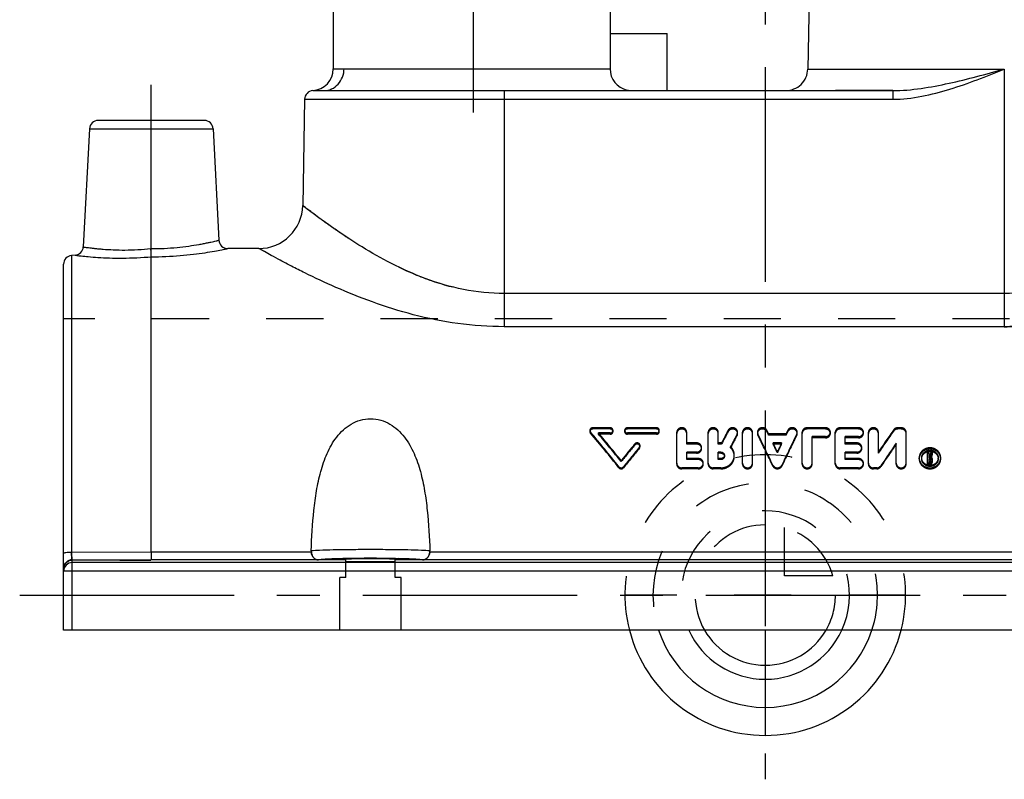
# Model space of a CAD drawing. Header units: millimetres. Extents: x 415 to 585, y 401 to 599.
# Tile 1 of 7: x 415 to 527, y 401 to 487. Entities that reach past the tile are written whole.
import ezdxf

# ---------------------------------------------------------------- set-up
doc = ezdxf.new("R2010")
doc.units = ezdxf.units.MM
doc.header["$LTSCALE"] = 65.185185
doc.linetypes.add('CENTER', pattern=[0.6, 0.375, -0.075, 0.075, -0.075])
doc.linetypes.add('HIDDEN', pattern=[0.2, 0.1, -0.1])
doc.layers.get('0').update_dxf_attribs({"linetype": 'CONTINUOUS'})
for name, color, linetype in [('FASEN', 7, 'CONTINUOUS'), ('KOERPER', 7, 'CONTINUOUS'), ('KONST.EL_MIT_GEO', 7, 'CONTINUOUS'), ('KURVEN', 7, 'CONTINUOUS'), ('L1', 7, 'CONTINUOUS')]:
    doc.layers.add(name, color=color, linetype=linetype)

msp = doc.modelspace()

# ---------------------------------------------------------------- linework, layer by layer
at = {"color": 7, "linetype": 'Continuous'}
msp.add_line((450.75, 576.25), (450.75, 481.74), dxfattribs=at)
at = {"layer": 'FASEN', "color": 7, "linetype": 'Continuous'}
msp.add_line((421.33, 460.49), (420.91, 460.45), dxfattribs=at)
at = {"layer": 'KOERPER', "color": 2, "linetype": 'CENTER'}
for p, q in [((466.75, 476.74), (466.75, 581.25)), ((430, 455.47), (430, 480.85))]:
    msp.add_line(p, q, dxfattribs=at)
at = {"layer": 'KOERPER', "color": 7, "linetype": 'Continuous'}
for p, q in [((450.75, 576.25), (450.75, 481.74)), ((504.85, 481.71), (527.25, 481.71)), ((442.27, 461.25), (438.71, 461.25))]:
    msp.add_line(p, q, dxfattribs=at)
at = {"layer": 'KOERPER', "color": 8, "linetype": 'HIDDEN'}
for p, q in [((527.25, 481.71), (527.25, 456.12)), ((514.54, 479.25), (502.32, 479.25)), ((420, 417.75), (420, 453.25)), ((580, 453.25), (420, 453.25)), ((580, 417.75), (420, 417.75))]:
    msp.add_line(p, q, dxfattribs=at)
at = {"layer": 'KOERPER', "color": 7, "linetype": 'Continuous'}
msp.add_open_spline([(502.32, 479.25), (502.64, 479.25), (503.3, 479.38), (504.13, 479.92), (504.7, 480.73), (504.84, 481.38), (504.85, 481.71)], degree=3, knots=[0, 0, 0, 0, 0.250043, 0.500057, 0.750038, 1, 1, 1, 1], dxfattribs=at)
at = {"layer": 'KONST.EL_MIT_GEO', "color": 7, "linetype": 'Continuous'}
for p, q in [((482.3, 490.75), (482.3, 481.75)), ((505.01, 490.75), (504.85, 481.71)), ((482.3, 485.75), (488.8, 485.75)), ((488.8, 479.25), (488.8, 485.75)), ((451.98, 481.75), (482.3, 481.75)), ((527.25, 481.71), (527.25, 452.34)), ((447.48, 478.27), (447.27, 466.16)), ((447.48, 478.27), (514.54, 478.27)), ((448.41, 479.25), (449.67, 479.25)), ((449.67, 479.25), (514.54, 479.25)), ((470.25, 479.25), (470.25, 452.34)), ((514.54, 479.25), (514.54, 478.27)), ((422.95, 474.9), (422.24, 461.44)), ((422.95, 474.9), (437.05, 474.9)), ((436.05, 475.85), (423.95, 475.85)), ((437.05, 474.9), (437.72, 462.2)), ((420.91, 460.45), (420.91, 426.62)), ((430, 426.63), (430, 460.31)), ((420, 417.75), (420, 459.46)), ((527.25, 456.12), (470.25, 456.12)), ((527.25, 452.34), (470.25, 452.34)), ((430, 426.63), (420.91, 426.62)), ((448.25, 426.63), (430, 426.63)), ((538.25, 426.63), (461.75, 426.63)), ((421, 417.75), (421, 425.77)), ((579, 425.45), (421, 425.45)), ((452.2, 425.75), (429.96, 425.75)), ((452.2, 425.6), (452.2, 425.84)), ((457.8, 425.6), (457.8, 425.84)), ((542.2, 425.75), (457.8, 425.75)), ((579, 424.48), (421, 424.48)), ((580, 417.75), (420, 417.75))]:
    msp.add_line(p, q, dxfattribs=at)
at = {"layer": 'KONST.EL_MIT_GEO', "color": 8, "linetype": 'HIDDEN'}
for p, q in [((480, 440.53), (480, 440.38)), ((480.07, 440.21), (480.07, 440.35)), ((482.31, 440.82), (480.33, 440.82)), ((480.33, 440.68), (480.33, 440.82)), ((482.31, 440.68), (480.33, 440.68)), ((482.31, 440.23), (480.99, 440.23)), ((480.99, 440.09), (480.99, 440.23)), ((482.31, 440.09), (480.99, 440.09)), ((482.31, 440.68), (482.31, 440.82)), ((482.31, 440.09), (482.31, 440.23)), ((482.64, 440.38), (482.64, 440.53)), ((483.96, 440.53), (483.96, 440.38)), ((487.59, 440.82), (484.29, 440.82)), ((484.29, 440.68), (484.29, 440.82)), ((487.59, 440.68), (484.29, 440.68)), ((487.6, 440.23), (484.29, 440.23)), ((484.29, 440.09), (484.29, 440.23)), ((487.59, 440.09), (484.29, 440.09)), ((487.59, 440.68), (487.59, 440.82)), ((487.59, 440.09), (487.6, 440.23)), ((487.92, 440.38), (487.92, 440.53)), ((489.91, 436.67), (489.91, 440.32)), ((491.04, 438.95), (491.04, 440.32)), ((493.5, 436.67), (493.5, 440.32)), ((494.63, 438.95), (494.63, 440.32)), ((495.76, 440.39), (495.76, 440.53)), ((496.79, 439.96), (496.79, 440.1)), ((496.84, 440.17), (496.84, 440.31)), ((497.41, 436.67), (497.41, 440.32)), ((498.54, 436.67), (498.54, 440.32)), ((499.11, 440.31), (499.11, 440.17)), ((499.16, 439.97), (499.16, 440.11)), ((500.19, 440.38), (500.19, 440.52)), ((502.35, 440.11), (500.4, 440.11)), ((500.4, 439.97), (500.4, 440.11)), ((502.35, 439.97), (502.35, 440.11)), ((502.56, 440.38), (502.56, 440.52)), ((503.6, 439.97), (503.6, 440.11)), ((503.64, 440.17), (503.64, 440.31)), ((504.21, 436.67), (504.21, 440.32)), ((506.85, 440.82), (504.78, 440.82)), ((504.78, 440.68), (504.78, 440.82)), ((506.85, 440.68), (504.78, 440.68)), ((506.85, 440.68), (506.85, 440.82)), ((507.42, 440.18), (507.42, 440.32)), ((507.98, 436.67), (507.98, 440.32)), ((510.62, 440.82), (508.55, 440.82)), ((508.55, 440.68), (508.55, 440.82)), ((510.62, 440.68), (508.55, 440.68)), ((510.62, 440.68), (510.62, 440.82)), ((511.19, 440.18), (511.19, 440.32)), ((511.76, 436.67), (511.76, 440.32)), ((512.89, 437.93), (512.89, 440.32)), ((514.64, 440.44), (514.64, 440.58)), ((515.49, 440.82), (515.12, 440.82)), ((515.12, 440.68), (515.12, 440.82)), ((515.49, 440.68), (515.12, 440.68)), ((515.49, 440.68), (515.49, 440.82)), ((516.06, 436.67), (516.06, 440.32)), ((485.12, 438.85), (485.12, 438.98)), ((492.17, 439.09), (491.04, 439.09)), ((492.17, 438.95), (491.04, 438.95)), ((492.17, 438.95), (492.17, 439.09)), ((495.01, 439.09), (494.63, 439.09)), ((495.01, 438.95), (494.63, 438.95)), ((495.01, 438.95), (495.01, 439.09)), ((502.35, 439.97), (500.4, 439.97)), ((501.86, 439.09), (500.89, 439.09)), ((500.89, 438.95), (500.89, 439.09)), ((501.86, 438.95), (500.89, 438.95)), ((501.86, 438.95), (501.86, 439.09)), ((506.85, 439.81), (505.34, 439.81)), ((505.34, 436.67), (505.34, 439.81)), ((506.85, 439.67), (505.34, 439.67)), ((506.85, 439.67), (506.85, 439.81)), ((510.63, 439.81), (509.11, 439.81)), ((509.11, 438.95), (509.11, 439.81)), ((510.62, 439.67), (509.11, 439.67)), ((510.44, 439.09), (509.11, 439.09)), ((510.44, 438.95), (509.11, 438.95)), ((510.44, 438.95), (510.44, 439.09)), ((510.62, 439.67), (510.63, 439.81)), ((514.93, 436.67), (514.93, 439.08)), ((485.65, 438.49), (485.65, 438.62)), ((485.72, 438.67), (485.72, 438.8)), ((492.18, 438.05), (491.04, 438.05)), ((491.04, 437.19), (491.04, 438.05)), ((492.17, 437.93), (491.04, 437.93)), ((492.17, 437.93), (492.18, 438.05)), ((492.74, 438.44), (492.74, 438.57)), ((494.94, 438.05), (494.63, 438.05)), ((494.63, 437.19), (494.63, 438.05)), ((494.94, 437.93), (494.63, 437.93)), ((494.94, 437.93), (494.94, 438.05)), ((496.04, 438.53), (496.04, 438.66)), ((501.38, 437.96), (501.38, 438.09)), ((510.44, 438.05), (509.11, 438.05)), ((509.11, 437.19), (509.11, 438.05)), ((510.44, 437.93), (509.11, 437.93)), ((510.44, 437.93), (510.44, 438.05)), ((511, 438.44), (511, 438.57)), ((518.68, 438.01), (518.49, 438.01)), ((518.49, 436.67), (518.49, 438.01)), ((518.68, 437.89), (518.49, 437.89)), ((518.68, 437.38), (518.68, 438.01)), ((518.86, 437.89), (518.74, 437.38)), ((518.8, 437.78), (518.79, 437.73)), ((518.86, 438.01), (518.8, 437.78)), ((519.05, 438.01), (518.86, 438.01)), ((518.86, 437.89), (518.86, 438.01)), ((519.05, 437.89), (518.86, 437.89)), ((519.05, 437.89), (519.05, 438.01)), ((483.58, 436.96), (483.58, 437.08)), ((492.36, 437.31), (491.04, 437.31)), ((492.36, 437.19), (491.04, 437.19)), ((492.36, 437.19), (492.36, 437.31)), ((492.93, 436.67), (492.93, 436.78)), ((494.94, 437.31), (494.63, 437.31)), ((494.94, 437.19), (494.63, 437.19)), ((494.94, 437.19), (494.94, 437.31)), ((495.34, 437.56), (495.34, 437.68)), ((496.47, 437.56), (496.47, 437.68)), ((510.62, 437.31), (509.11, 437.31)), ((510.62, 437.19), (509.11, 437.19)), ((510.62, 437.19), (510.62, 437.31)), ((511.19, 436.67), (511.19, 436.78)), ((517.55, 437.28), (517.55, 437.4)), ((517.83, 437.28), (517.83, 437.4)), ((518.77, 436.78), (518.49, 436.78)), ((518.77, 436.67), (518.49, 436.67)), ((518.74, 437.5), (518.68, 437.5)), ((518.74, 437.38), (518.68, 437.38)), ((518.77, 437.33), (518.68, 437.33)), ((518.68, 436.85), (518.68, 437.33)), ((518.77, 437.21), (518.68, 437.21)), ((518.77, 436.96), (518.68, 436.96)), ((518.77, 436.85), (518.68, 436.85)), ((518.78, 437.67), (518.74, 437.5)), ((518.74, 437.38), (518.74, 437.5)), ((518.77, 437.21), (518.77, 437.33)), ((518.77, 436.85), (518.77, 436.96)), ((518.77, 436.67), (518.77, 436.78)), ((518.79, 437.73), (518.78, 437.67)), ((518.87, 436.93), (518.87, 437.24)), ((518.92, 437.34), (518.92, 437.46)), ((519.05, 436.93), (519.05, 437.24)), ((519.72, 437.28), (519.72, 437.4)), ((520, 437.28), (520, 437.4)), ((483.31, 436.27), (483.31, 436.38)), ((483.84, 436.27), (483.84, 436.38)), ((492.36, 436.25), (490.48, 436.25)), ((490.48, 436.14), (490.48, 436.25)), ((492.36, 436.14), (490.48, 436.14)), ((492.36, 436.14), (492.36, 436.25)), ((494.94, 436.25), (494.06, 436.25)), ((494.06, 436.14), (494.06, 436.25)), ((494.94, 436.14), (494.06, 436.14)), ((494.94, 436.14), (494.94, 436.25)), ((500.86, 436.46), (500.86, 436.57)), ((501.89, 436.46), (501.89, 436.57)), ((510.63, 436.25), (508.55, 436.25)), ((508.55, 436.14), (508.55, 436.25)), ((510.62, 436.14), (508.55, 436.14)), ((510.62, 436.14), (510.63, 436.25)), ((512.7, 436.25), (512.32, 436.25)), ((512.32, 436.14), (512.32, 436.25)), ((512.7, 436.14), (512.32, 436.14)), ((512.7, 436.14), (512.7, 436.25)), ((513.18, 436.39), (513.18, 436.5)), ((421, 425.77), (424.3, 425.76)), ((421, 425.75), (429.96, 425.75)), ((452.2, 423.75), (452.2, 425.6)), ((457.8, 423.75), (457.8, 425.6)), ((420, 424.75), (420.01, 424.88)), ((452.2, 423.75), (451.5, 423.75)), ((451.5, 417.75), (451.5, 423.75)), ((458.5, 423.75), (457.8, 423.75)), ((458.5, 417.75), (458.5, 423.75))]:
    msp.add_line(p, q, dxfattribs=at)
for points in [[(420.01, 424.88), (420.04, 425.01), (420.08, 425.14), (420.14, 425.26), (420.21, 425.37), (420.3, 425.47), (420.4, 425.55), (420.52, 425.63), (420.64, 425.68), (420.76, 425.72)], [(420.76, 425.72), (420.9, 425.74), (421, 425.75)]]:
    msp.add_lwpolyline(points, dxfattribs=at)
at = {"layer": 'KONST.EL_MIT_GEO', "color": 7, "linetype": 'Continuous'}
for centre, radius, start, end in [((448.25, 481.74), 2.5, 273.7115, 359.9998), ((484.8, 481.75), 2.5, 180, 257.0589), ((448.48, 478.25), 1, 93.7126, 179), ((423.95, 474.85), 1, 90, 177), ((436.05, 474.85), 1, 3, 90), ((442.27, 466.25), 5, 270, 359), ((421.25, 461.49), 1, 274.9934, 357.0023), ((438.71, 462.25), 1, 182.9973, 270.0067), ((421, 459.46), 1, 95, 180), ((449.2, 426.74), 0.961, 178.0532, 187.034), ((460.8, 426.74), 0.961, 352.963, 1.9432), ((421, 424.45), 1, 89.9825, 179.9825), ((433.28, 3830.16), 3404.41, 269.7934, 269.94414), ((454.26, 313.96), 111.97, 91.0559, 91.241), ((455, 266.15), 159.79, 89.0136, 91.006), ((455.72, 313.09), 112.83, 88.7594, 88.9697)]:
    msp.add_arc(centre, radius, start, end, dxfattribs=at)
at = {"layer": 'KONST.EL_MIT_GEO', "color": 8, "linetype": 'HIDDEN'}
for centre, radius, start, end in [((484.8, 481.75), 2.5, 257.0589, 270), ((324.42, 309.98), 203.03, 38.5022, 39.949), ((325.83, 310.04), 201.83, 38.7142, 40.1626), ((325.97, 310.59), 202.08, 38.7487, 39.9058), ((327.38, 310.65), 200.88, 38.9605, 40.1193), ((678.12, 344.96), 205.88, 152.3428, 152.7955), ((675.96, 345.24), 203.77, 152.1642, 152.6189), ((682.03, 343.58), 208.88, 152.4788, 152.9247), ((302.78, 343.57), 218.82, 25.1519, 26.1807), ((314.74, 348.82), 206.88, 26.1833, 26.3113), ((316.98, 349.1), 204.69, 26.3554, 26.4838), ((699.95, 343.58), 218.8, 153.8189, 154.8482), ((688.01, 348.82), 206.89, 153.6888, 153.8166), ((685.77, 349.1), 204.69, 153.5162, 153.6446), ((674.75, 328.06), 195.7, 144.9019, 145.8022), ((673.11, 328.22), 194.19, 144.6977, 145.6004), ((643.95, 308.33), 205.66, 140.5611, 141.2444), ((679.84, 343.87), 206.74, 152.3011, 152.7487), ((305.19, 343.89), 216.46, 25.3191, 26.3528), ((303.46, 343.32), 219.43, 25.5867, 25.8763), ((305.87, 343.64), 217.07, 25.756, 26.047), ((699.29, 343.32), 219.43, 154.1237, 154.4133), ((696.88, 343.64), 217.07, 153.953, 154.244), ((697.56, 343.89), 216.46, 153.6472, 154.6809), ((682.86, 323.41), 203.91, 145.4412, 146.3169), ((681.12, 323.61), 202.3, 145.2384, 146.1165), ((643.04, 307.98), 205.1, 140.3493, 141.0314), ((646.4, 307.01), 207.75, 140.6922, 141.486), ((645.02, 307.02), 206.6, 140.4803, 141.2745), ((518.57, 437.4), 1.02, 171.5356, 180.157), ((518.78, 437.22), 0.279, 53.9686, 60.5425), ((518.78, 437.49), 0.966, 297.9729, 301.4895), ((518.99, 437.4), 1.01, 359.7396, 8.3855), ((432.05, 2744.87), 2319.13, 269.80854, 269.94832)]:
    msp.add_arc(centre, radius, start, end, dxfattribs=at)
at = {"layer": 'KONST.EL_MIT_GEO', "color": 7, "linetype": 'Continuous'}
for major_axis, ratio, start_param, end_param in [((4.5, 0), 0.034921, 0.899218, 2.242375), ((4.47, 0), 0.034922, -2.248218, -0.893375)]:
    msp.add_ellipse((455, 425.72), major_axis=major_axis, ratio=ratio, start_param=start_param, end_param=end_param, dxfattribs=at)
for points, knots in [([(449.67, 479.25), (449.97, 479.25), (450.59, 479.38), (451.35, 479.95), (451.86, 480.78), (451.98, 481.43), (451.98, 481.75)], [0, 0, 0, 0, 0.240765, 0.487001, 0.740843, 1, 1, 1, 1]), ([(450.75, 481.74), (450.76, 481.75), (450.78, 481.74), (450.84, 481.75), (450.94, 481.74), (451.07, 481.75), (451.25, 481.75), (451.55, 481.75), (451.8, 481.75), (451.98, 481.75)], [0, 0, 0, 0, 0.015853, 0.063284, 0.1422, 0.252436, 0.39372, 0.565751, 1, 1, 1, 1]), ([(514.54, 478.27), (515.64, 478.27), (517.85, 478.53), (522.12, 479.65), (525.2, 480.88), (527.25, 481.71)], [0, 0, 0, 0, 0.249846, 0.499884, 1, 1, 1, 1]), ([(514.54, 479.25), (515.61, 479.25), (517.77, 479.45), (522.02, 480.27), (525.16, 481.13), (527.25, 481.71)], [0, 0, 0, 0, 0.248886, 0.498671, 1, 1, 1, 1]), ([(470.25, 456.12), (468.68, 456.12), (465.61, 456.44), (461.29, 457.72), (457.46, 459.44), (454.16, 461.31), (451.77, 462.87), (450.15, 464.01), (449.17, 464.72), (448.39, 465.3), (447.81, 465.73), (447.47, 466.01), (447.3, 466.13), (447.27, 466.16)], [0, 0, 0, 0, 0.1839, 0.360958, 0.526454, 0.676544, 0.806386, 0.861678, 0.909195, 0.947819, 0.976424, 0.99404, 1, 1, 1, 1]), ([(550.23, 466.16), (550.23, 466.15), (550.18, 466.13), (550.1, 466.05), (549.95, 465.94), (549.63, 465.7), (549.11, 465.3), (548.33, 464.72), (547.35, 464.01), (546.2, 463.21), (544.9, 462.33), (542.88, 461.06), (540.04, 459.44), (536.21, 457.72), (531.9, 456.44), (528.82, 456.12), (527.25, 456.12)], [0, 0, 0, 0, 0.001499, 0.005956, 0.013339, 0.023572, 0.052162, 0.090766, 0.138256, 0.193522, 0.255513, 0.323326, 0.473387, 0.638894, 0.815995, 1, 1, 1, 1]), ([(422.24, 461.44), (422.25, 461.43), (422.26, 461.44), (422.29, 461.43), (422.33, 461.42), (422.43, 461.41), (422.6, 461.38), (422.85, 461.35), (423.17, 461.31), (423.56, 461.26), (424.01, 461.22), (424.72, 461.16), (425.72, 461.1), (427.04, 461.07), (428.48, 461.11), (429.46, 461.19), (429.96, 461.24)], [0, 0, 0, 0, 0.001218, 0.004853, 0.010892, 0.019321, 0.043273, 0.076434, 0.118464, 0.168931, 0.227349, 0.293159, 0.444445, 0.617177, 0.804797, 1, 1, 1, 1]), ([(429.96, 461.24), (430.47, 461.24), (431.46, 461.26), (432.9, 461.36), (434.23, 461.52), (435.23, 461.68), (435.94, 461.81), (436.39, 461.9), (436.78, 461.98), (437.1, 462.05), (437.36, 462.11), (437.53, 462.15), (437.62, 462.18), (437.67, 462.19), (437.7, 462.2), (437.71, 462.2), (437.72, 462.2)], [0, 0, 0, 0, 0.19406, 0.380712, 0.552851, 0.704133, 0.770176, 0.828956, 0.879875, 0.922391, 0.956013, 0.980343, 0.988914, 0.995058, 0.998759, 1, 1, 1, 1]), ([(421.33, 460.49), (421.39, 460.49), (421.61, 460.45), (422.11, 460.4), (422.91, 460.31), (423.98, 460.23), (425.28, 460.17), (427.31, 460.14), (428.91, 460.22), (430, 460.31)], [0, 0, 0, 0, 0.019741, 0.077965, 0.171836, 0.297163, 0.448787, 0.620841, 1, 1, 1, 1]), ([(430, 460.31), (430, 460.42), (429.98, 460.73), (429.97, 461.04), (429.96, 461.24)], [0, 0, 0, 0, 0.357421, 1, 1, 1, 1]), ([(430, 460.31), (431.1, 460.31), (432.71, 460.38), (434.75, 460.59), (436.06, 460.76), (437.13, 460.94), (437.86, 461.08), (438.3, 461.17), (438.53, 461.21), (438.66, 461.24), (438.71, 461.25)], [0, 0, 0, 0, 0.377496, 0.549113, 0.700743, 0.826527, 0.921121, 0.95526, 0.979997, 1, 1, 1, 1]), ([(470.25, 452.34), (468.48, 452.34), (464.98, 452.58), (459.94, 453.6), (455.31, 455.06), (451.2, 456.71), (448.15, 458.14), (446.06, 459.2), (444.79, 459.86), (443.76, 460.42), (443, 460.84), (442.53, 461.11), (442.32, 461.22), (442.27, 461.25)], [0, 0, 0, 0, 0.179035, 0.353122, 0.51786, 0.668884, 0.800768, 0.857312, 0.906111, 0.945936, 0.975533, 0.993809, 1, 1, 1, 1]), ([(555.02, 461.13), (553.92, 460.51), (550.75, 458.79), (544.82, 455.97), (538.26, 453.7), (532.15, 452.55), (528.9, 452.34), (527.25, 452.34)], [0, 0, 0, 0, 0.128511, 0.367763, 0.668613, 0.832287, 1, 1, 1, 1]), ([(448.24, 426.78), (448.29, 428.32), (448.42, 430.61), (448.81, 433.63), (449.27, 435.82), (449.98, 437.9), (451.06, 439.83), (452.44, 441.13), (453.83, 441.74), (455, 441.91), (456.17, 441.74), (457.56, 441.13), (458.94, 439.83), (460.02, 437.9), (460.73, 435.82), (461.19, 433.63), (461.58, 430.61), (461.71, 428.32), (461.76, 426.78)], [0, 0, 0, 0, 0.128372, 0.191293, 0.253164, 0.314024, 0.374363, 0.435605, 0.467462, 0.5, 0.532538, 0.564395, 0.625637, 0.685976, 0.746836, 0.808707, 0.871628, 1, 1, 1, 1]), ([(420.91, 426.62), (420.79, 426.62), (420.58, 426.62), (420.3, 426.59), (420.11, 426.56), (420.03, 426.53), (420, 426.51), (420, 426.5)], [0, 0, 0, 0, 0.380161, 0.697148, 0.909702, 0.969128, 1, 1, 1, 1]), ([(420.91, 426.62), (420.91, 426.44), (420.92, 426.19), (420.95, 425.9), (420.97, 425.8), (420.98, 425.77)], [0, 0, 0, 0, 0.649624, 0.872879, 1, 1, 1, 1]), ([(430, 426.63), (430, 426.51), (430, 426.3), (429.99, 426.06), (429.98, 425.9), (429.97, 425.82), (429.97, 425.78), (429.96, 425.75), (429.96, 425.75)], [0, 0, 0, 0, 0.389888, 0.712092, 0.833688, 0.923525, 0.979144, 1, 1, 1, 1]), ([(461.76, 426.78), (461.45, 426.81), (460.61, 426.85), (459.11, 426.9), (457.17, 426.92), (455, 426.94), (452.83, 426.92), (450.89, 426.9), (449.39, 426.85), (448.55, 426.81), (448.24, 426.78)], [0, 0, 0, 0, 0.069846, 0.185142, 0.333769, 0.5, 0.666231, 0.814858, 0.930154, 1, 1, 1, 1]), ([(449.06, 425.75), (448.87, 425.75), (448.44, 425.96), (448.28, 426.39), (448.25, 426.63)], [0, 0, 0, 0, 0.44306, 1, 1, 1, 1]), ([(461.75, 426.63), (461.72, 426.39), (461.56, 425.96), (461.13, 425.75), (460.94, 425.75)], [0, 0, 0, 0, 0.55694, 1, 1, 1, 1]), ([(421, 425.77), (420.74, 425.77), (420.21, 425.56), (420, 425.02), (420, 424.77)], [0, 0, 0, 0, 0.500114, 1, 1, 1, 1]), ([(451.83, 425.9), (451.49, 425.89), (450.87, 425.88), (450.05, 425.85), (449.47, 425.81), (449.17, 425.78), (449.06, 425.75)], [0, 0, 0, 0, 0.370511, 0.669383, 0.88252, 1, 1, 1, 1]), ([(460.94, 425.75), (460.83, 425.78), (460.53, 425.81), (459.95, 425.85), (459.13, 425.88), (458.51, 425.89), (458.17, 425.9)], [0, 0, 0, 0, 0.117468, 0.330605, 0.629483, 1, 1, 1, 1]), ([(421, 424.48), (420.87, 424.48), (420.69, 424.48), (420.45, 424.48), (420.3, 424.48), (420.18, 424.47), (420.08, 424.47), (420.04, 424.46), (420, 424.46), (420, 424.45)], [0, 0, 0, 0, 0.381948, 0.554597, 0.705831, 0.829983, 0.922491, 0.979605, 1, 1, 1, 1])]:
    msp.add_open_spline(points, degree=3, knots=knots, dxfattribs=at)
at = {"layer": 'KONST.EL_MIT_GEO', "color": 8, "linetype": 'HIDDEN'}
for points, knots in [([(447.27, 466.16), (447.26, 466.17), (447.34, 466.1), (447.39, 466.07), (447.56, 465.93), (447.76, 465.78), (448.02, 465.58), (448.48, 465.24), (449.17, 464.72), (450.15, 464.01), (451.3, 463.21), (452.61, 462.33), (454.06, 461.41), (455.66, 460.46), (458.03, 459.19), (461.29, 457.72), (465.61, 456.44), (468.68, 456.12), (470.25, 456.12)], [0, 0, 0, 0, 0.001498, 0.005959, 0.013338, 0.023574, 0.03656, 0.052178, 0.0908, 0.138316, 0.193604, 0.255621, 0.323451, 0.396316, 0.473564, 0.639055, 0.816107, 1, 1, 1, 1]), ([(430, 460.31), (430, 460.42), (429.98, 460.73), (429.97, 461.04), (429.96, 461.24)], [0, 0, 0, 0, 0.357418, 1, 1, 1, 1]), ([(527.25, 452.34), (529.02, 452.34), (532.52, 452.58), (537.56, 453.6), (542.19, 455.06), (545.72, 456.48), (548.27, 457.63), (549.95, 458.44), (551.44, 459.2), (552.71, 459.86), (553.74, 460.42), (554.45, 460.81), (554.84, 461.03), (555.07, 461.16), (555.13, 461.19), (555.25, 461.26), (555.23, 461.25)], [0, 0, 0, 0, 0.179034, 0.353121, 0.517853, 0.668872, 0.737622, 0.800762, 0.857305, 0.906106, 0.945932, 0.975534, 0.986149, 0.993811, 0.998449, 1, 1, 1, 1]), ([(480.33, 440.82), (480.25, 440.82), (480.08, 440.76), (480, 440.6), (480, 440.53)], [0, 0, 0, 0, 0.523251, 1, 1, 1, 1]), ([(480.33, 440.68), (480.25, 440.68), (480.08, 440.62), (480, 440.46), (480, 440.38)], [0, 0, 0, 0, 0.522269, 1, 1, 1, 1]), ([(482.64, 440.53), (482.64, 440.6), (482.56, 440.76), (482.39, 440.82), (482.31, 440.82)], [0, 0, 0, 0, 0.477469, 1, 1, 1, 1]), ([(482.64, 440.38), (482.64, 440.46), (482.56, 440.62), (482.39, 440.68), (482.31, 440.68)], [0, 0, 0, 0, 0.478651, 1, 1, 1, 1]), ([(482.31, 440.23), (482.4, 440.23), (482.56, 440.29), (482.64, 440.45), (482.64, 440.53)], [0, 0, 0, 0, 0.522081, 1, 1, 1, 1]), ([(482.31, 440.09), (482.39, 440.09), (482.56, 440.15), (482.64, 440.31), (482.64, 440.38)], [0, 0, 0, 0, 0.521898, 1, 1, 1, 1]), ([(484.29, 440.82), (484.21, 440.82), (484.04, 440.76), (483.96, 440.6), (483.96, 440.53)], [0, 0, 0, 0, 0.522484, 1, 1, 1, 1]), ([(484.29, 440.68), (484.21, 440.68), (484.04, 440.62), (483.96, 440.46), (483.96, 440.38)], [0, 0, 0, 0, 0.522244, 1, 1, 1, 1]), ([(483.96, 440.53), (483.96, 440.45), (484.04, 440.29), (484.21, 440.23), (484.29, 440.23)], [0, 0, 0, 0, 0.477877, 1, 1, 1, 1]), ([(483.96, 440.38), (483.96, 440.31), (484.04, 440.15), (484.21, 440.09), (484.29, 440.09)], [0, 0, 0, 0, 0.479008, 1, 1, 1, 1]), ([(487.92, 440.53), (487.92, 440.6), (487.84, 440.76), (487.68, 440.82), (487.59, 440.82)], [0, 0, 0, 0, 0.477469, 1, 1, 1, 1]), ([(487.92, 440.38), (487.92, 440.46), (487.84, 440.62), (487.68, 440.68), (487.59, 440.68)], [0, 0, 0, 0, 0.478651, 1, 1, 1, 1]), ([(487.59, 440.09), (487.68, 440.09), (487.84, 440.15), (487.92, 440.31), (487.92, 440.38)], [0, 0, 0, 0, 0.521898, 1, 1, 1, 1]), ([(487.6, 440.23), (487.68, 440.23), (487.85, 440.29), (487.92, 440.45), (487.92, 440.53)], [0, 0, 0, 0, 0.522081, 1, 1, 1, 1]), ([(491.04, 440.32), (491.04, 440.45), (490.9, 440.73), (490.48, 440.87), (490.05, 440.73), (489.91, 440.45), (489.91, 440.32)], [0, 0, 0, 0, 0.239259, 0.500035, 0.760751, 1, 1, 1, 1]), ([(491.04, 440.18), (491.04, 440.31), (490.9, 440.59), (490.48, 440.72), (490.05, 440.58), (489.91, 440.31), (489.91, 440.18)], [0, 0, 0, 0, 0.239567, 0.500662, 0.760786, 1, 1, 1, 1]), ([(494.63, 440.32), (494.63, 440.45), (494.49, 440.73), (494.06, 440.87), (493.63, 440.73), (493.49, 440.45), (493.5, 440.32)], [0, 0, 0, 0, 0.239259, 0.500035, 0.760751, 1, 1, 1, 1]), ([(494.63, 440.18), (494.63, 440.31), (494.49, 440.59), (494.06, 440.72), (493.64, 440.58), (493.5, 440.31), (493.5, 440.18)], [0, 0, 0, 0, 0.239567, 0.500662, 0.760786, 1, 1, 1, 1]), ([(496.84, 440.31), (496.84, 440.43), (496.75, 440.67), (496.4, 440.84), (496.02, 440.81), (495.82, 440.63), (495.76, 440.53)], [0, 0, 0, 0, 0.235821, 0.490108, 0.752483, 1, 1, 1, 1]), ([(496.84, 440.17), (496.84, 440.29), (496.75, 440.53), (496.4, 440.7), (496.02, 440.66), (495.82, 440.49), (495.76, 440.39)], [0, 0, 0, 0, 0.235246, 0.490467, 0.752742, 1, 1, 1, 1]), ([(498.54, 440.32), (498.54, 440.45), (498.4, 440.73), (497.97, 440.87), (497.55, 440.73), (497.41, 440.45), (497.41, 440.32)], [0, 0, 0, 0, 0.239259, 0.500035, 0.760751, 1, 1, 1, 1]), ([(498.54, 440.18), (498.54, 440.31), (498.4, 440.59), (497.97, 440.72), (497.55, 440.58), (497.41, 440.31), (497.41, 440.18)], [0, 0, 0, 0, 0.239567, 0.500662, 0.760786, 1, 1, 1, 1]), ([(500.19, 440.52), (500.14, 440.63), (499.94, 440.81), (499.55, 440.85), (499.2, 440.67), (499.11, 440.43), (499.11, 440.31)], [0, 0, 0, 0, 0.247109, 0.509581, 0.764116, 1, 1, 1, 1]), ([(500.19, 440.38), (500.14, 440.48), (499.94, 440.66), (499.61, 440.7), (499.37, 440.61), (499.18, 440.47), (499.11, 440.29), (499.11, 440.17)], [0, 0, 0, 0, 0.246503, 0.507777, 0.63893, 0.764456, 1, 1, 1, 1]), ([(503.64, 440.31), (503.64, 440.43), (503.54, 440.67), (503.2, 440.85), (502.81, 440.81), (502.61, 440.63), (502.56, 440.52)], [0, 0, 0, 0, 0.235988, 0.490607, 0.752977, 1, 1, 1, 1]), ([(503.64, 440.17), (503.64, 440.29), (503.57, 440.47), (503.38, 440.61), (503.14, 440.7), (502.81, 440.66), (502.61, 440.48), (502.56, 440.38)], [0, 0, 0, 0, 0.234532, 0.361261, 0.492582, 0.753984, 1, 1, 1, 1]), ([(504.78, 440.82), (504.63, 440.82), (504.35, 440.73), (504.21, 440.45), (504.21, 440.32)], [0, 0, 0, 0, 0.521765, 1, 1, 1, 1]), ([(504.78, 440.68), (504.63, 440.68), (504.35, 440.58), (504.21, 440.31), (504.21, 440.18)], [0, 0, 0, 0, 0.521676, 1, 1, 1, 1]), ([(507.42, 440.32), (507.42, 440.45), (507.28, 440.73), (506.99, 440.82), (506.85, 440.82)], [0, 0, 0, 0, 0.478037, 1, 1, 1, 1]), ([(507.42, 440.18), (507.42, 440.31), (507.28, 440.58), (506.99, 440.68), (506.85, 440.68)], [0, 0, 0, 0, 0.477826, 1, 1, 1, 1]), ([(506.85, 439.81), (506.99, 439.81), (507.28, 439.91), (507.42, 440.18), (507.42, 440.32)], [0, 0, 0, 0, 0.521306, 1, 1, 1, 1]), ([(506.85, 439.67), (506.99, 439.67), (507.28, 439.77), (507.42, 440.05), (507.42, 440.18)], [0, 0, 0, 0, 0.521087, 1, 1, 1, 1]), ([(508.55, 440.82), (508.41, 440.82), (508.12, 440.73), (507.98, 440.45), (507.98, 440.32)], [0, 0, 0, 0, 0.521765, 1, 1, 1, 1]), ([(508.55, 440.68), (508.41, 440.68), (508.12, 440.58), (507.98, 440.31), (507.98, 440.18)], [0, 0, 0, 0, 0.521676, 1, 1, 1, 1]), ([(511.19, 440.32), (511.19, 440.45), (511.05, 440.73), (510.77, 440.82), (510.62, 440.82)], [0, 0, 0, 0, 0.478037, 1, 1, 1, 1]), ([(511.19, 440.18), (511.19, 440.31), (511.05, 440.58), (510.77, 440.68), (510.62, 440.68)], [0, 0, 0, 0, 0.477826, 1, 1, 1, 1]), ([(510.62, 439.67), (510.77, 439.67), (511.05, 439.77), (511.19, 440.05), (511.19, 440.18)], [0, 0, 0, 0, 0.521087, 1, 1, 1, 1]), ([(510.63, 439.81), (510.77, 439.81), (511.05, 439.91), (511.19, 440.18), (511.19, 440.32)], [0, 0, 0, 0, 0.521306, 1, 1, 1, 1]), ([(512.89, 440.32), (512.89, 440.45), (512.75, 440.73), (512.32, 440.87), (511.9, 440.73), (511.76, 440.45), (511.76, 440.32)], [0, 0, 0, 0, 0.239259, 0.500035, 0.760751, 1, 1, 1, 1]), ([(512.89, 440.18), (512.89, 440.31), (512.75, 440.59), (512.32, 440.72), (511.9, 440.58), (511.76, 440.31), (511.76, 440.18)], [0, 0, 0, 0, 0.239567, 0.500662, 0.760786, 1, 1, 1, 1]), ([(515.12, 440.82), (515.07, 440.82), (514.89, 440.8), (514.71, 440.69), (514.64, 440.58)], [0, 0, 0, 0, 0.261573, 1, 1, 1, 1]), ([(515.12, 440.68), (515.07, 440.68), (514.89, 440.66), (514.71, 440.55), (514.64, 440.44)], [0, 0, 0, 0, 0.26032, 1, 1, 1, 1]), ([(516.06, 440.32), (516.06, 440.45), (515.92, 440.73), (515.64, 440.82), (515.49, 440.82)], [0, 0, 0, 0, 0.478229, 1, 1, 1, 1]), ([(516.06, 440.18), (516.06, 440.31), (515.92, 440.58), (515.64, 440.68), (515.49, 440.68)], [0, 0, 0, 0, 0.478515, 1, 1, 1, 1]), ([(485.72, 438.8), (485.72, 438.86), (485.67, 438.99), (485.49, 439.1), (485.29, 439.1), (485.16, 439.03), (485.12, 438.98)], [0, 0, 0, 0, 0.237138, 0.488334, 0.74808, 1, 1, 1, 1]), ([(485.72, 438.67), (485.72, 438.73), (485.67, 438.86), (485.49, 438.97), (485.29, 438.97), (485.16, 438.9), (485.12, 438.85)], [0, 0, 0, 0, 0.237093, 0.487069, 0.749052, 1, 1, 1, 1]), ([(492.74, 438.57), (492.74, 438.7), (492.61, 438.99), (492.32, 439.09), (492.17, 439.09)], [0, 0, 0, 0, 0.482318, 1, 1, 1, 1]), ([(492.74, 438.44), (492.74, 438.58), (492.61, 438.86), (492.32, 438.95), (492.17, 438.95)], [0, 0, 0, 0, 0.481757, 1, 1, 1, 1]), ([(511, 438.57), (511, 438.7), (510.87, 438.99), (510.58, 439.09), (510.44, 439.09)], [0, 0, 0, 0, 0.482318, 1, 1, 1, 1]), ([(511, 438.44), (511, 438.58), (510.87, 438.86), (510.58, 438.95), (510.44, 438.95)], [0, 0, 0, 0, 0.481757, 1, 1, 1, 1]), ([(492.17, 437.93), (492.32, 437.93), (492.61, 438.03), (492.74, 438.31), (492.74, 438.44)], [0, 0, 0, 0, 0.517132, 1, 1, 1, 1]), ([(492.18, 438.05), (492.32, 438.05), (492.61, 438.15), (492.74, 438.44), (492.74, 438.57)], [0, 0, 0, 0, 0.517096, 1, 1, 1, 1]), ([(494.94, 438.05), (495.04, 438.05), (495.25, 437.98), (495.34, 437.78), (495.34, 437.68)], [0, 0, 0, 0, 0.515795, 1, 1, 1, 1]), ([(494.94, 437.93), (495.04, 437.93), (495.25, 437.86), (495.34, 437.66), (495.34, 437.56)], [0, 0, 0, 0, 0.514968, 1, 1, 1, 1]), ([(496.47, 437.68), (496.47, 437.86), (496.4, 438.23), (496.18, 438.53), (496.04, 438.66)], [0, 0, 0, 0, 0.49488, 1, 1, 1, 1]), ([(496.47, 437.56), (496.47, 437.74), (496.4, 438.1), (496.18, 438.41), (496.04, 438.53)], [0, 0, 0, 0, 0.492492, 1, 1, 1, 1]), ([(510.44, 438.05), (510.58, 438.05), (510.87, 438.15), (511, 438.44), (511, 438.57)], [0, 0, 0, 0, 0.517096, 1, 1, 1, 1]), ([(510.44, 437.93), (510.58, 437.93), (510.87, 438.03), (511, 438.31), (511, 438.44)], [0, 0, 0, 0, 0.517132, 1, 1, 1, 1]), ([(520, 437.28), (520, 437.43), (519.93, 437.73), (519.56, 438.23), (518.77, 438.52), (517.98, 438.23), (517.61, 437.73), (517.55, 437.43), (517.55, 437.28)], [0, 0, 0, 0, 0.120965, 0.245879, 0.500891, 0.755447, 0.879684, 1, 1, 1, 1]), ([(519.84, 437.96), (519.73, 438.14), (519.41, 438.43), (518.78, 438.58), (518.14, 438.43), (517.82, 438.14), (517.71, 437.97)], [0, 0, 0, 0, 0.24501, 0.499899, 0.754827, 1, 1, 1, 1]), ([(517.83, 437.4), (517.83, 437.62), (518.05, 438.1), (518.77, 438.36), (519.49, 438.1), (519.72, 437.62), (519.72, 437.4)], [0, 0, 0, 0, 0.242476, 0.499997, 0.75752, 1, 1, 1, 1]), ([(517.83, 437.28), (517.83, 437.39), (517.88, 437.63), (518.16, 438.01), (518.77, 438.23), (519.38, 438.01), (519.67, 437.63), (519.72, 437.39), (519.72, 437.28)], [0, 0, 0, 0, 0.120686, 0.245418, 0.49997, 0.754615, 0.878948, 1, 1, 1, 1]), ([(489.91, 436.78), (489.91, 436.65), (490.04, 436.36), (490.33, 436.25), (490.48, 436.25)], [0, 0, 0, 0, 0.486892, 1, 1, 1, 1]), ([(489.91, 436.67), (489.91, 436.53), (490.04, 436.25), (490.33, 436.14), (490.48, 436.14)], [0, 0, 0, 0, 0.487175, 1, 1, 1, 1]), ([(492.93, 436.78), (492.93, 436.92), (492.8, 437.21), (492.51, 437.31), (492.36, 437.31)], [0, 0, 0, 0, 0.486146, 1, 1, 1, 1]), ([(492.93, 436.67), (492.93, 436.81), (492.8, 437.09), (492.51, 437.19), (492.36, 437.19)], [0, 0, 0, 0, 0.48583, 1, 1, 1, 1]), ([(492.36, 436.25), (492.51, 436.25), (492.8, 436.36), (492.93, 436.65), (492.93, 436.78)], [0, 0, 0, 0, 0.513336, 1, 1, 1, 1]), ([(492.36, 436.14), (492.51, 436.14), (492.8, 436.25), (492.93, 436.53), (492.93, 436.67)], [0, 0, 0, 0, 0.513007, 1, 1, 1, 1]), ([(493.5, 436.78), (493.5, 436.65), (493.63, 436.36), (493.92, 436.25), (494.06, 436.25)], [0, 0, 0, 0, 0.486892, 1, 1, 1, 1]), ([(493.5, 436.67), (493.5, 436.53), (493.63, 436.25), (493.92, 436.14), (494.06, 436.14)], [0, 0, 0, 0, 0.487175, 1, 1, 1, 1]), ([(494.94, 436.25), (495.14, 436.25), (495.54, 436.33), (496.05, 436.64), (496.39, 437.12), (496.47, 437.5), (496.47, 437.68)], [0, 0, 0, 0, 0.25938, 0.513702, 0.760195, 1, 1, 1, 1]), ([(495.34, 437.68), (495.34, 437.59), (495.25, 437.38), (495.04, 437.31), (494.94, 437.31)], [0, 0, 0, 0, 0.484622, 1, 1, 1, 1]), ([(495.34, 437.56), (495.34, 437.47), (495.25, 437.27), (495.04, 437.19), (494.94, 437.19)], [0, 0, 0, 0, 0.484593, 1, 1, 1, 1]), ([(494.94, 436.14), (495.14, 436.14), (495.54, 436.22), (496.05, 436.53), (496.39, 437), (496.47, 437.38), (496.47, 437.56)], [0, 0, 0, 0, 0.262507, 0.512844, 0.761393, 1, 1, 1, 1]), ([(497.41, 436.78), (497.41, 436.65), (497.54, 436.36), (497.98, 436.2), (498.41, 436.36), (498.54, 436.65), (498.54, 436.78)], [0, 0, 0, 0, 0.243583, 0.50002, 0.756414, 1, 1, 1, 1]), ([(497.41, 436.67), (497.41, 436.53), (497.54, 436.25), (497.98, 436.09), (498.41, 436.25), (498.54, 436.53), (498.54, 436.67)], [0, 0, 0, 0, 0.243898, 0.500645, 0.756462, 1, 1, 1, 1]), ([(504.21, 436.78), (504.21, 436.65), (504.34, 436.36), (504.78, 436.2), (505.21, 436.36), (505.34, 436.65), (505.34, 436.78)], [0, 0, 0, 0, 0.243583, 0.50002, 0.756414, 1, 1, 1, 1]), ([(504.21, 436.67), (504.21, 436.53), (504.34, 436.25), (504.78, 436.09), (505.21, 436.25), (505.34, 436.53), (505.34, 436.67)], [0, 0, 0, 0, 0.243898, 0.500645, 0.756462, 1, 1, 1, 1]), ([(507.98, 436.78), (507.98, 436.65), (508.11, 436.36), (508.41, 436.25), (508.55, 436.25)], [0, 0, 0, 0, 0.486892, 1, 1, 1, 1]), ([(507.98, 436.67), (507.98, 436.53), (508.11, 436.25), (508.41, 436.14), (508.55, 436.14)], [0, 0, 0, 0, 0.487175, 1, 1, 1, 1]), ([(511.19, 436.78), (511.19, 436.92), (511.06, 437.21), (510.77, 437.31), (510.62, 437.31)], [0, 0, 0, 0, 0.486146, 1, 1, 1, 1]), ([(511.19, 436.67), (511.19, 436.81), (511.06, 437.09), (510.77, 437.19), (510.62, 437.19)], [0, 0, 0, 0, 0.48583, 1, 1, 1, 1]), ([(510.62, 436.14), (510.77, 436.14), (511.06, 436.25), (511.19, 436.53), (511.19, 436.67)], [0, 0, 0, 0, 0.513007, 1, 1, 1, 1]), ([(510.63, 436.25), (510.77, 436.25), (511.06, 436.36), (511.19, 436.65), (511.19, 436.78)], [0, 0, 0, 0, 0.513336, 1, 1, 1, 1]), ([(511.76, 436.78), (511.76, 436.65), (511.89, 436.36), (512.18, 436.25), (512.32, 436.25)], [0, 0, 0, 0, 0.486892, 1, 1, 1, 1]), ([(511.76, 436.67), (511.76, 436.53), (511.89, 436.25), (512.18, 436.14), (512.32, 436.14)], [0, 0, 0, 0, 0.487175, 1, 1, 1, 1]), ([(514.93, 436.78), (514.93, 436.65), (515.06, 436.36), (515.49, 436.2), (515.93, 436.36), (516.06, 436.65), (516.06, 436.78)], [0, 0, 0, 0, 0.243583, 0.50002, 0.756414, 1, 1, 1, 1]), ([(514.93, 436.67), (514.93, 436.53), (515.06, 436.25), (515.49, 436.09), (515.93, 436.25), (516.06, 436.53), (516.06, 436.67)], [0, 0, 0, 0, 0.243898, 0.500645, 0.756462, 1, 1, 1, 1]), ([(517.55, 437.4), (517.54, 437.11), (517.83, 436.48), (518.77, 436.14), (519.71, 436.48), (520, 437.11), (520, 437.4)], [0, 0, 0, 0, 0.242992, 0.499999, 0.756994, 1, 1, 1, 1]), ([(517.55, 437.28), (517.55, 437.13), (517.61, 436.83), (517.98, 436.32), (518.78, 436.02), (519.57, 436.33), (519.93, 436.83), (520, 437.13), (520, 437.28)], [0, 0, 0, 0, 0.121013, 0.246567, 0.50089, 0.754778, 0.879655, 1, 1, 1, 1]), ([(519.24, 436.64), (519.09, 436.56), (518.77, 436.48), (518.28, 436.6), (517.92, 436.94), (517.83, 437.25), (517.83, 437.4)], [0, 0, 0, 0, 0.256491, 0.512858, 0.760915, 1, 1, 1, 1]), ([(519.72, 437.28), (519.72, 437.06), (519.49, 436.58), (518.77, 436.32), (518.05, 436.58), (517.83, 437.06), (517.83, 437.28)], [0, 0, 0, 0, 0.243248, 0.499968, 0.756791, 1, 1, 1, 1]), ([(518.77, 437.33), (518.8, 437.33), (518.84, 437.31), (518.87, 437.26), (518.87, 437.24)], [0, 0, 0, 0, 0.514332, 1, 1, 1, 1]), ([(518.77, 437.21), (518.8, 437.21), (518.84, 437.19), (518.87, 437.14), (518.87, 437.12)], [0, 0, 0, 0, 0.503917, 1, 1, 1, 1]), ([(518.77, 436.78), (518.85, 436.79), (518.99, 436.84), (519.05, 436.98), (519.05, 437.05)], [0, 0, 0, 0, 0.513685, 1, 1, 1, 1]), ([(518.77, 436.67), (518.84, 436.67), (518.99, 436.72), (519.05, 436.86), (519.05, 436.93)], [0, 0, 0, 0, 0.512242, 1, 1, 1, 1]), ([(518.87, 436.93), (518.87, 436.91), (518.84, 436.86), (518.8, 436.85), (518.77, 436.85)], [0, 0, 0, 0, 0.475898, 1, 1, 1, 1]), ([(519.05, 437.12), (519.05, 437.19), (519.01, 437.28), (518.94, 437.33), (518.92, 437.34)], [0, 0, 0, 0, 0.734334, 1, 1, 1, 1]), ([(519.72, 437.4), (519.72, 437.26), (519.63, 436.96), (519.42, 436.74), (519.29, 436.66)], [0, 0, 0, 0, 0.491369, 1, 1, 1, 1]), ([(483.31, 436.38), (483.37, 436.3), (483.58, 436.21), (483.78, 436.3), (483.84, 436.38)], [0, 0, 0, 0, 0.500072, 1, 1, 1, 1]), ([(483.31, 436.27), (483.37, 436.19), (483.58, 436.1), (483.78, 436.19), (483.84, 436.27)], [0, 0, 0, 0, 0.498942, 1, 1, 1, 1]), ([(500.86, 436.57), (500.9, 436.48), (501.05, 436.31), (501.38, 436.22), (501.7, 436.31), (501.85, 436.48), (501.89, 436.57)], [0, 0, 0, 0, 0.245678, 0.499998, 0.754319, 1, 1, 1, 1]), ([(500.86, 436.46), (500.94, 436.28), (501.38, 436.01), (501.81, 436.28), (501.89, 436.46)], [0, 0, 0, 0, 0.500326, 1, 1, 1, 1]), ([(512.7, 436.25), (512.79, 436.25), (512.98, 436.3), (513.13, 436.43), (513.18, 436.5)], [0, 0, 0, 0, 0.507271, 1, 1, 1, 1]), ([(512.7, 436.14), (512.79, 436.14), (512.98, 436.19), (513.13, 436.32), (513.18, 436.39)], [0, 0, 0, 0, 0.503562, 1, 1, 1, 1]), ([(421, 425.75), (420.99, 425.75), (420.98, 425.78), (420.97, 425.82), (420.95, 425.9), (420.94, 426.06), (420.92, 426.3), (420.91, 426.51), (420.91, 426.62)], [0, 0, 0, 0, 0.025322, 0.08185, 0.171357, 0.291826, 0.610966, 1, 1, 1, 1]), ([(448.25, 426.63), (448.28, 426.39), (448.44, 425.96), (448.87, 425.75), (449.06, 425.75)], [0, 0, 0, 0, 0.556938, 1, 1, 1, 1]), ([(460.94, 425.75), (461.13, 425.75), (461.56, 425.96), (461.72, 426.39), (461.75, 426.63)], [0, 0, 0, 0, 0.443058, 1, 1, 1, 1]), ([(420.98, 425.77), (420.99, 425.76), (420.99, 425.76), (421, 425.75), (421, 425.75)], [0, 0, 0, 0, 0.629183, 1, 1, 1, 1]), ([(421.02, 425.77), (421.02, 425.77), (421.01, 425.76), (421, 425.75), (421, 425.75)], [0, 0, 0, 0, 0.632086, 1, 1, 1, 1]), ([(451.83, 425.9), (452.19, 425.91), (453.24, 425.93), (455, 425.94), (457.01, 425.92), (458.57, 425.9), (459.63, 425.86), (460.21, 425.83), (460.64, 425.8), (460.86, 425.77), (460.94, 425.75)], [0, 0, 0, 0, 0.117058, 0.347478, 0.577898, 0.779207, 0.860766, 0.92603, 0.972907, 1, 1, 1, 1])]:
    msp.add_open_spline(points, degree=3, knots=knots, dxfattribs=at)
for points in [[(480, 440.53), (480, 440.46), (480.03, 440.4), (480.07, 440.35)], [(480, 440.38), (480, 440.32), (480.03, 440.26), (480.07, 440.21)], [(496.79, 440.1), (496.82, 440.17), (496.84, 440.24), (496.84, 440.31)], [(496.79, 439.96), (496.82, 440.03), (496.84, 440.1), (496.84, 440.17)], [(499.11, 440.31), (499.11, 440.24), (499.12, 440.17), (499.16, 440.11)], [(499.11, 440.17), (499.11, 440.1), (499.13, 440.03), (499.16, 439.97)], [(503.6, 440.11), (503.63, 440.17), (503.64, 440.25), (503.64, 440.31)], [(503.6, 439.97), (503.63, 440.04), (503.64, 440.1), (503.64, 440.17)], [(485.65, 438.62), (485.69, 438.67), (485.72, 438.74), (485.72, 438.8)], [(485.65, 438.49), (485.69, 438.54), (485.72, 438.61), (485.72, 438.67)], [(517.71, 437.97), (517.63, 437.84), (517.58, 437.7), (517.56, 437.55)], [(519.05, 438.01), (519.01, 437.83), (518.96, 437.64), (518.92, 437.46)], [(519.05, 437.89), (519.01, 437.71), (518.96, 437.52), (518.92, 437.34)], [(519.99, 437.55), (519.97, 437.7), (519.91, 437.84), (519.84, 437.96)], [(518.83, 436.98), (518.82, 436.97), (518.79, 436.96), (518.77, 436.96)], [(518.87, 437.05), (518.87, 437.02), (518.85, 437), (518.83, 436.98)], [(519.05, 437.3), (519.03, 437.36), (518.99, 437.41), (518.95, 437.44)], [(519.05, 437.24), (519.05, 437.26), (519.05, 437.28), (519.05, 437.3)]]:
    msp.add_open_spline(points, degree=3, dxfattribs=at)
at = {"layer": 'KURVEN', "color": 8, "linetype": 'HIDDEN'}
for p, q in [((500, 437.75), (500, 417.75)), ((502.2, 423.95), (502.2, 429.44)), ((507.69, 423.95), (502.2, 423.95)), ((516, 421.75), (484, 421.75))]:
    msp.add_line(p, q, dxfattribs=at)
at = {"layer": 'KURVEN', "color": 40, "linetype": 'Continuous'}
msp.add_line((500, 417.75), (500, 405.75), dxfattribs=at)
at = {"layer": 'KURVEN', "color": 8, "linetype": 'HIDDEN'}
for radius, start, end in [(16, 345.5221, 194.4779), (12.8, 341.7861, 198.2139), (9.6, 335.3725, 204.6316), (8, 90, 210.0091), (8, 15.962, 74.038), (8, 329.9963, 360)]:
    msp.add_arc((500, 421.75), radius, start, end, dxfattribs=at)
at = {"layer": 'KURVEN', "color": 40, "linetype": 'Continuous'}
for radius, start, end in [(16, 194.4779, 345.5221), (12.8, 198.2139, 341.7861), (9.6, 204.6316, 335.3725), (8, 210.0091, 329.9963)]:
    msp.add_arc((500, 421.75), radius, start, end, dxfattribs=at)
at = {"layer": 'L1', "color": 2, "linetype": 'CENTER'}
for p, q in [((500, 599.25), (500, 400.75)), ((415, 421.75), (585, 421.75))]:
    msp.add_line(p, q, dxfattribs=at)

doc.saveas('drawing.dxf')
